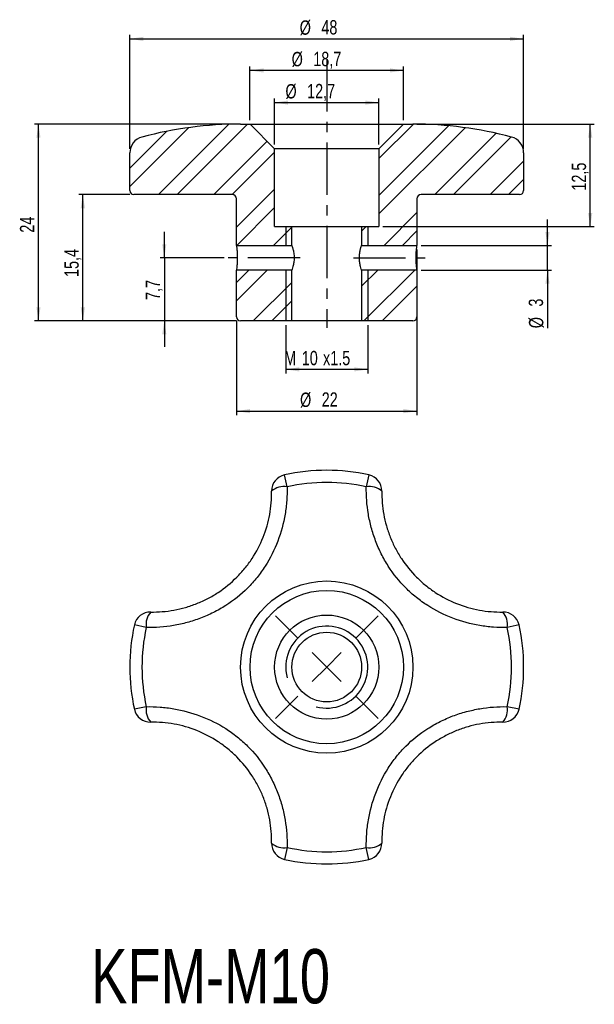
# Model space of a CAD drawing. Extents: x 20 to 91, y 20 to 140.
import ezdxf

# ---------------------------------------------------------------- set-up
doc = ezdxf.new("R2010")
doc.units = 0
doc.header["$LTSCALE"] = 0.5
doc.linetypes.add('CENTERX2', pattern=[20.32, 12.7, -2.54, 2.54, -2.54])
doc.layers.get('0').update_dxf_attribs({"linetype": 'CONTINUOUS'})
doc.layers.add('FORMATO', color=179, linetype='CONTINUOUS')
doc.styles.add('SLDTEXTSTYLE0', font='TXT', dxfattribs={"width": 0.75})
doc.dimstyles.new('SLDDIMSTYLE0', dxfattribs={"dimtxt": 1.75, "dimasz": 1.651, "dimexe": 0, "dimexo": 0.0625, "dimgap": 0.4375, "dimtad": 1, "dimdec": 3, "dimrnd": 1e-09, "dimzin": 12, "dimtxsty": 'SLDTEXTSTYLE0', "dimsah": 1, "dimcen": 0.09, "dimazin": 3, "dimtfac": 1, "dimtdec": 3, "dimtofl": 0, "dimtmove": 0, "dimatfit": 3, "dimtolj": 1, "dimtzin": 12})
doc.dimstyles.new('SLDDIMSTYLE1', dxfattribs={"dimtxt": 1.75, "dimasz": 1.651, "dimexe": 0, "dimexo": 0.0625, "dimgap": 0.4375, "dimtad": 1, "dimdec": 3, "dimrnd": 1e-09, "dimzin": 12, "dimtxsty": 'SLDTEXTSTYLE0', "dimsah": 1, "dimcen": 0.09, "dimazin": 3, "dimtfac": 1, "dimtdec": 3, "dimtmove": 0, "dimatfit": 3, "dimtolj": 1, "dimtzin": 12})

# ---------------------------------------------------------------- blocks, each defined once
blk = doc.blocks.new('SW_CENTERMARKSYMBOL_0')
at = {"layer": 'FORMATO', "color": 0}
for p, q in [((-3.54, 3.54), (-6.26, 6.26)), ((3.54, 3.54), (6.26, 6.26)), ((0, 0), (-1.77, 1.77)), ((0, 0), (1.77, 1.77)), ((0, 0), (-1.77, -1.77)), ((0, 0), (1.77, -1.77)), ((-3.54, -3.54), (-6.26, -6.26)), ((3.54, -3.54), (6.26, -6.26))]:
    blk.add_line(p, q, dxfattribs=at)
blk = doc.blocks.new('_D')
at = {"layer": 'FORMATO', "color": 7}
for p, q in [((33.91, 123.83), (33.91, 137.74)), ((33.91, 137.24), (81.91, 137.24)), ((81.91, 123.83), (81.91, 137.74))]:
    blk.add_line(p, q, dxfattribs=at)
for points in [[(33.91, 137.24), (35.56, 136.98), (35.56, 137.49)], [(81.91, 137.24), (80.26, 137.49), (80.26, 136.98)]]:
    blk.add_solid(points, dxfattribs=at)
at = {"layer": 'FORMATO', "color": 7, "char_height": 1.75, "attachment_point": 1, "style": 'SLDTEXTSTYLE0'}
for s, insert in [('%%c', (54.62, 139.49)), ('48', (57.26, 139.52))]:
    blk.add_mtext(s, dxfattribs=dict(at, insert=insert))
blk = doc.blocks.new('_D_1')
at = {"layer": 'FORMATO', "color": 7}
for p, q in [((68.91, 111.54), (68.91, 91.34)), ((46.91, 102.84), (46.91, 91.34)), ((46.91, 91.84), (68.91, 91.84))]:
    blk.add_line(p, q, dxfattribs=at)
for points in [[(46.91, 91.84), (48.56, 91.59), (48.56, 92.1)], [(68.91, 91.84), (67.26, 92.1), (67.26, 91.59)]]:
    blk.add_solid(points, dxfattribs=at)
at = {"layer": 'FORMATO', "color": 7, "char_height": 1.75, "attachment_point": 1, "style": 'SLDTEXTSTYLE0'}
for s, insert in [('%%c', (54.66, 94.1)), ('22', (57.3, 94.13))]:
    blk.add_mtext(s, dxfattribs=dict(at, insert=insert))
blk = doc.blocks.new('_D_2')
at = {"layer": 'FORMATO', "color": 7}
for p, q in [((51.56, 124.34), (51.56, 129.97)), ((64.26, 124.34), (64.26, 129.97)), ((51.56, 129.47), (64.26, 129.47))]:
    blk.add_line(p, q, dxfattribs=at)
for points in [[(51.56, 129.47), (53.21, 129.21), (53.21, 129.72)], [(64.26, 129.47), (62.61, 129.72), (62.61, 129.21)]]:
    blk.add_solid(points, dxfattribs=at)
at = {"layer": 'FORMATO', "color": 7, "char_height": 1.75, "attachment_point": 1, "style": 'SLDTEXTSTYLE0'}
for s, insert in [('%%c', (52.88, 131.72)), ('12,7', (55.52, 131.75))]:
    blk.add_mtext(s, dxfattribs=dict(at, insert=insert))
blk = doc.blocks.new('_D_3')
at = {"layer": 'FORMATO', "color": 7}
for p, q in [((52.91, 102.34), (52.91, 96.43)), ((62.91, 102.34), (62.91, 96.43)), ((62.91, 96.93), (52.91, 96.93))]:
    blk.add_line(p, q, dxfattribs=at)
for points in [[(52.91, 96.93), (54.56, 96.68), (54.56, 97.19)], [(62.91, 96.93), (61.26, 97.19), (61.26, 96.68)]]:
    blk.add_solid(points, dxfattribs=at)
at = {"layer": 'FORMATO', "color": 7, "char_height": 1.75, "attachment_point": 1, "style": 'SLDTEXTSTYLE0'}
for s, insert in [('M', (52.73, 99.19)), ('10', (54.87, 99.19)), ('x1.5', (57.46, 99.19))]:
    blk.add_mtext(s, dxfattribs=dict(at, insert=insert))
blk = doc.blocks.new('_D_4')
at = {"layer": 'FORMATO', "color": 7}
for p, q in [((33.91, 118.24), (27.69, 118.24)), ((28.19, 102.84), (28.19, 118.24)), ((46.91, 102.84), (27.69, 102.84))]:
    blk.add_line(p, q, dxfattribs=at)
for points in [[(28.19, 118.24), (27.93, 116.59), (28.44, 116.59)], [(28.19, 102.84), (28.44, 104.49), (27.93, 104.49)]]:
    blk.add_solid(points, dxfattribs=at)
at = {"layer": 'FORMATO', "color": 7, "insert": (25.93, 108.2), "char_height": 1.75, "attachment_point": 1, "rotation": 90, "style": 'SLDTEXTSTYLE0'}
blk.add_mtext('15,4', dxfattribs=at)
blk = doc.blocks.new('_D_5')
at = {"layer": 'FORMATO', "color": 7}
for p, q in [((46.91, 126.84), (22.28, 126.84)), ((22.78, 102.84), (22.78, 126.84)), ((46.91, 102.84), (22.28, 102.84))]:
    blk.add_line(p, q, dxfattribs=at)
for points in [[(22.78, 126.84), (22.53, 125.19), (23.03, 125.19)], [(22.78, 102.84), (23.03, 104.49), (22.53, 104.49)]]:
    blk.add_solid(points, dxfattribs=at)
at = {"layer": 'FORMATO', "color": 7, "insert": (20.52, 113.6), "char_height": 1.75, "attachment_point": 1, "rotation": 90, "style": 'SLDTEXTSTYLE0'}
blk.add_mtext('24', dxfattribs=at)
blk = doc.blocks.new('_D_6')
at = {"layer": 'FORMATO', "color": 7}
for p, q in [((68.91, 126.84), (90.52, 126.84)), ((90.02, 114.34), (90.02, 126.84)), ((64.76, 114.34), (90.52, 114.34))]:
    blk.add_line(p, q, dxfattribs=at)
for points in [[(90.02, 126.84), (89.77, 125.19), (90.28, 125.19)], [(90.02, 114.34), (90.28, 115.99), (89.77, 115.99)]]:
    blk.add_solid(points, dxfattribs=at)
at = {"layer": 'FORMATO', "color": 7, "insert": (87.77, 118.73), "char_height": 1.75, "attachment_point": 1, "rotation": 90, "style": 'SLDTEXTSTYLE0'}
blk.add_mtext('12,5', dxfattribs=at)
blk = doc.blocks.new('_D_7')
at = {"layer": 'FORMATO'}
for p, q in [((38.12, 110.54), (38.12, 113.72)), ((45.41, 110.54), (37.62, 110.54)), ((38.12, 110.54), (38.12, 102.84)), ((46.91, 102.84), (37.62, 102.84)), ((38.12, 102.84), (38.12, 99.67))]:
    blk.add_line(p, q, dxfattribs=at)
for points in [[(38.12, 110.54), (38.37, 112.19), (37.86, 112.19)], [(38.12, 102.84), (37.86, 101.19), (38.37, 101.19)]]:
    blk.add_solid(points, dxfattribs=at)
at = {"layer": 'FORMATO', "insert": (35.86, 105.4), "char_height": 1.75, "attachment_point": 1, "rotation": 90, "style": 'SLDTEXTSTYLE0'}
blk.add_mtext('7,7', dxfattribs=at)
blk = doc.blocks.new('_D_8')
at = {"layer": 'FORMATO'}
for p, q in [((84.82, 112.04), (84.82, 115.22)), ((69.41, 112.04), (85.32, 112.04)), ((84.82, 109.04), (84.82, 112.04)), ((69.41, 109.04), (85.32, 109.04)), ((84.82, 109.04), (84.82, 101.95))]:
    blk.add_line(p, q, dxfattribs=at)
for points in [[(84.82, 112.04), (85.07, 113.69), (84.56, 113.69)], [(84.82, 109.04), (84.56, 107.39), (85.07, 107.39)]]:
    blk.add_solid(points, dxfattribs=at)
at = {"layer": 'FORMATO', "char_height": 1.75, "attachment_point": 1, "rotation": 90, "style": 'SLDTEXTSTYLE0'}
for s, insert in [('3', (82.53, 104.59)), ('%%c', (82.56, 101.95))]:
    blk.add_mtext(s, dxfattribs=dict(at, insert=insert))
blk = doc.blocks.new('_D_9')
at = {"layer": 'FORMATO'}
for p, q in [((48.56, 127.34), (48.56, 133.88)), ((67.26, 133.38), (48.56, 133.38)), ((67.26, 127.34), (67.26, 133.88))]:
    blk.add_line(p, q, dxfattribs=at)
for points in [[(48.56, 133.38), (50.21, 133.13), (50.21, 133.64)], [(67.26, 133.38), (65.61, 133.64), (65.61, 133.13)]]:
    blk.add_solid(points, dxfattribs=at)
at = {"layer": 'FORMATO', "char_height": 1.75, "attachment_point": 1, "style": 'SLDTEXTSTYLE0'}
for s, insert in [('%%c', (53.64, 135.64)), ('18,7', (56.27, 135.66))]:
    blk.add_mtext(s, dxfattribs=dict(at, insert=insert))

msp = doc.modelspace()

# ---------------------------------------------------------------- hatches: boundary and pattern name
at = {"linetype": 'CONTINUOUS'}
h = msp.add_hatch(dxfattribs=at)
h.set_pattern_fill('ANSI32', scale=0.5, angle=3e-322, style=0)
edge = h.paths.add_edge_path(flags=0)
edge.add_arc((47.4115, 80.2806), 46.5625, 90, 104.955248)
edge.add_arc((35.9115, 123.3337), 2, 104.955248, 180)
edge.add_line((33.9115, 123.3337), (33.9115, 118.7431))
edge.add_arc((34.4115, 118.7431), 0.5, 180, 270)
edge.add_line((34.4115, 118.2431), (46.4115, 118.2431))
edge.add_arc((46.4115, 117.7431), 0.5, 0, 90, ccw=False)
edge.add_line((46.9115, 117.7431), (46.9115, 112.0431))
edge.add_line((46.9115, 112.0431), (53.6615, 112.0431))
edge.add_line((53.6615, 112.0431), (53.6615, 114.3431))
edge.add_line((53.6615, 114.3431), (51.5615, 114.3431))
edge.add_line((51.5615, 114.3431), (51.5615, 123.8431))
edge.add_line((51.5615, 123.8431), (48.5615, 126.8431))
edge.add_line((48.5615, 126.8431), (47.4115, 126.8431))
h = msp.add_hatch(dxfattribs=at)
h.set_pattern_fill('ANSI32', scale=0.5, angle=3e-322, style=0)
edge = h.paths.add_edge_path(flags=0)
edge.add_line((67.2615, 126.8431), (64.2615, 123.8431))
edge.add_line((64.2615, 123.8431), (64.2615, 114.3431))
edge.add_line((64.2615, 114.3431), (62.1615, 114.3431))
edge.add_line((62.1615, 114.3431), (62.1615, 112.0431))
edge.add_line((62.1615, 112.0431), (68.9115, 112.0431))
edge.add_line((68.9115, 112.0431), (68.9115, 117.7431))
edge.add_arc((69.4115, 117.7431), 0.5, 90, 180, ccw=False)
edge.add_line((69.4115, 118.2431), (81.4115, 118.2431))
edge.add_arc((81.4115, 118.7431), 0.5, 270, 360)
edge.add_line((81.9115, 118.7431), (81.9115, 123.3337))
edge.add_arc((79.9115, 123.3337), 2, 0, 75.044752)
edge.add_arc((68.4115, 80.2806), 46.5625, 75.044752, 90)
edge.add_line((68.4115, 126.8431), (67.2615, 126.8431))
h = msp.add_hatch(dxfattribs=at)
h.set_pattern_fill('ANSI32', scale=0.5, angle=3e-322, style=0)
edge = h.paths.add_edge_path(flags=0)
edge.add_line((53.6615, 102.8431), (53.6615, 109.0431))
edge.add_line((53.6615, 109.0431), (46.9115, 109.0431))
edge.add_line((46.9115, 109.0431), (46.9115, 103.3431))
edge.add_arc((47.4115, 103.3431), 0.5, 180, 270)
edge.add_line((47.4115, 102.8431), (53.6615, 102.8431))
h = msp.add_hatch(dxfattribs=at)
h.set_pattern_fill('ANSI32', scale=0.5, angle=3e-322, style=0)
edge = h.paths.add_edge_path(flags=0)
edge.add_arc((68.4115, 103.3431), 0.5, 270, 360)
edge.add_line((68.9115, 103.3431), (68.9115, 109.0431))
edge.add_line((68.9115, 109.0431), (62.1615, 109.0431))
edge.add_line((62.1615, 109.0431), (62.1615, 102.8431))
edge.add_line((62.1615, 102.8431), (68.4115, 102.8431))

# ---------------------------------------------------------------- linework, layer by layer
at = {"color": 7, "linetype": 'CONTINUOUS'}
for p, q in [((47.4115, 126.8431), (48.5615, 126.8431)), ((48.5615, 126.8431), (51.5615, 123.8431)), ((48.5615, 126.8431), (67.2615, 126.8431)), ((64.2615, 123.8431), (67.2615, 126.8431)), ((67.2615, 126.8431), (68.4115, 126.8431)), ((51.5615, 114.3431), (51.5615, 123.8431)), ((64.2615, 123.8431), (51.5615, 123.8431)), ((64.2615, 123.8431), (64.2615, 114.3431)), ((33.9115, 118.7431), (33.9115, 123.3337)), ((81.9115, 123.3337), (81.9115, 118.7431)), ((46.4115, 118.2431), (34.4115, 118.2431)), ((46.9115, 112.0431), (46.9115, 117.7431)), ((68.9115, 117.7431), (68.9115, 112.0431)), ((81.4115, 118.2431), (69.4115, 118.2431)), ((51.5615, 114.3431), (53.6615, 114.3431)), ((52.9115, 114.3431), (52.9115, 112.0431)), ((53.6615, 112.0431), (53.6615, 114.3431)), ((53.6615, 114.3431), (62.1615, 114.3431)), ((62.1615, 114.3431), (62.1615, 112.0431)), ((62.1615, 114.3431), (64.2615, 114.3431)), ((62.9115, 114.3431), (62.9115, 112.0431)), ((46.9115, 112.0431), (53.6615, 112.0431)), ((62.1615, 112.0431), (68.9115, 112.0431)), ((46.9115, 103.3431), (46.9115, 109.0431)), ((53.6615, 109.0431), (46.9115, 109.0431)), ((52.9115, 109.0431), (52.9115, 102.8431)), ((53.6615, 102.8431), (53.6615, 109.0431)), ((62.1615, 109.0431), (62.1615, 102.8431)), ((68.9115, 109.0431), (62.1615, 109.0431)), ((62.9115, 109.0431), (62.9115, 102.8431)), ((68.9115, 109.0431), (68.9115, 103.3431)), ((53.6615, 102.8431), (47.4115, 102.8431)), ((62.1615, 102.8431), (53.6615, 102.8431)), ((68.4115, 102.8431), (62.1615, 102.8431)), ((53.0854, 82.6227), (52.7673, 84.0721)), ((63.0557, 84.0721), (62.7376, 82.6227)), ((35.9187, 65.456), (34.4693, 65.774)), ((81.3537, 65.774), (79.9043, 65.456)), ((35.9187, 55.8037), (34.4693, 55.4857)), ((81.3537, 55.4857), (79.9043, 55.8037)), ((53.0854, 38.637), (52.7673, 37.1876)), ((63.0557, 37.1876), (62.7376, 38.637))]:
    msp.add_line(p, q, dxfattribs=at)
for radius in [10.5, 9.35, 6.35, 4.25]:
    msp.add_circle((57.9115, 60.6298), radius, dxfattribs=at)
for centre, radius, start, end in [((47.4115, 80.2806), 46.5625, 90, 104.955248), ((68.4115, 80.2806), 46.5625, 75.044752, 90), ((35.9115, 123.3337), 2, 104.955248, 180), ((79.9115, 123.3337), 2, 0, 75.044752), ((34.4115, 118.7431), 0.5, 180, 270), ((46.4115, 117.7431), 0.5, 0, 90), ((69.4115, 117.7431), 0.5, 90, 180), ((81.4115, 118.7431), 0.5, 270, 0), ((47.4115, 103.3431), 0.5, 180, 270), ((68.4115, 103.3431), 0.5, 270, 0), ((53.196, 82.1185), 2, 102.376872, 180.956682), ((57.9115, 60.6298), 24, 77.623128, 102.376872), ((62.627, 82.1185), 2, 359.043318, 77.623128), ((57.9115, 60.6298), 22.5161, 77.623128, 102.376872), ((52.7007, 80.3862), 2.2693, 80.240945, 131.525619), ((63.1223, 80.3862), 2.2693, 48.474381, 99.759055), ((36.4228, 65.3453), 2, 89.043318, 167.623128), ((38.1551, 65.8406), 2.2693, 138.474381, 189.759055), ((79.4002, 65.3453), 2, 12.376872, 90.956682), ((77.6679, 65.8406), 2.2693, 350.240945, 41.525619), ((57.9115, 60.6298), 24, 167.623128, 192.376872), ((57.9115, 60.6298), 22.5161, 167.623128, 192.376872), ((57.9115, 60.6298), 5, 255, 195), ((57.9115, 60.6298), 22.5161, 347.623128, 12.376872), ((57.9115, 60.6298), 24, 347.623128, 12.376872), ((36.4228, 55.9143), 2, 192.376872, 270.956682), ((38.1551, 55.4191), 2.2693, 170.240945, 221.525619), ((77.6679, 55.4191), 2.2693, 318.474381, 9.759055), ((79.4002, 55.9143), 2, 269.043318, 347.623128), ((53.196, 39.1412), 2, 179.043318, 257.623128), ((52.7007, 40.8735), 2.2693, 228.474381, 279.759055), ((57.9115, 60.6298), 22.5161, 257.623128, 282.376872), ((63.1223, 40.8735), 2.2693, 260.240945, 311.525619), ((62.627, 39.1412), 2, 282.376872, 0.956682), ((57.9115, 60.6298), 24, 257.623128, 282.376872)]:
    msp.add_arc(centre, radius, start, end, dxfattribs=at)
for points, knots in [([(46.9115, 112.0431), (46.9115, 112.0431), (46.9129, 112.0334), (46.918, 111.9952), (46.9218, 111.9663), (46.9313, 111.891), (46.9369, 111.845), (46.9493, 111.7361), (46.9561, 111.6728), (46.9762, 111.4656), (46.9896, 111.2984), (47.0086, 110.9376), (47.0143, 110.7404), (47.0143, 110.4428), (47.0129, 110.3453), (47.0077, 110.1535), (47.0039, 110.0582), (46.9943, 109.8767), (46.9886, 109.7906), (46.9762, 109.6277), (46.9694, 109.5507), (46.9493, 109.3436), (46.9359, 109.232), (46.9171, 109.0825), (46.9115, 109.0431), (46.9115, 109.0431)], [0, 0, 0, 0, 0.0625, 0.0625, 0.125, 0.125, 0.1875, 0.1875, 0.25, 0.25, 0.375, 0.375, 0.5, 0.5, 0.5625, 0.5625, 0.625, 0.625, 0.6875, 0.6875, 0.75, 0.75, 0.875, 0.875, 1, 1, 1, 1]), ([(53.6615, 112.0431), (53.6615, 112.0431), (53.6761, 112.003), (53.7256, 111.8524), (53.7606, 111.741), (53.8138, 111.5346), (53.8319, 111.458), (53.8651, 111.2961), (53.8804, 111.2104), (53.9065, 111.0288), (53.9171, 110.9333), (53.9313, 110.7408), (53.935, 110.6427), (53.935, 110.4427), (53.9312, 110.3445), (53.917, 110.1517), (53.9063, 110.056), (53.8672, 109.7842), (53.8312, 109.619), (53.7605, 109.3448), (53.7255, 109.2333), (53.6884, 109.1208), (53.6784, 109.0915), (53.665, 109.0528), (53.6615, 109.0431), (53.6615, 109.0431)], [0, 0, 0, 0, 0.125, 0.125, 0.25, 0.25, 0.3125, 0.3125, 0.375, 0.375, 0.4375, 0.4375, 0.5, 0.5, 0.5625, 0.5625, 0.625, 0.625, 0.75, 0.75, 0.875, 0.875, 0.9375, 0.9375, 1, 1, 1, 1]), ([(62.1615, 109.0431), (62.1615, 109.0431), (62.1469, 109.0832), (62.0974, 109.2338), (62.0624, 109.3452), (62.0092, 109.5516), (61.9911, 109.6282), (61.9579, 109.7901), (61.9426, 109.8758), (61.9165, 110.0574), (61.906, 110.1529), (61.8918, 110.3454), (61.888, 110.4435), (61.888, 110.6435), (61.8918, 110.7417), (61.9061, 110.9345), (61.9167, 111.0302), (61.9558, 111.302), (61.9918, 111.4672), (62.0625, 111.7414), (62.0976, 111.8529), (62.1346, 111.9655), (62.1446, 111.9947), (62.1581, 112.0334), (62.1615, 112.0431), (62.1615, 112.0431)], [0, 0, 0, 0, 0.125, 0.125, 0.25, 0.25, 0.3125, 0.3125, 0.375, 0.375, 0.4375, 0.4375, 0.5, 0.5, 0.5625, 0.5625, 0.625, 0.625, 0.75, 0.75, 0.875, 0.875, 0.9375, 0.9375, 1, 1, 1, 1]), ([(68.9115, 109.0431), (68.9115, 109.0431), (68.9102, 109.0528), (68.9051, 109.091), (68.9012, 109.1199), (68.8917, 109.1952), (68.8861, 109.2413), (68.8737, 109.3501), (68.867, 109.4134), (68.8469, 109.6206), (68.8334, 109.7878), (68.8144, 110.1486), (68.8087, 110.3458), (68.8088, 110.6434), (68.8101, 110.7409), (68.8153, 110.9327), (68.8192, 111.028), (68.8287, 111.2095), (68.8344, 111.2956), (68.8468, 111.4585), (68.8536, 111.5355), (68.8737, 111.7426), (68.8871, 111.8542), (68.906, 112.0037), (68.9115, 112.0431), (68.9115, 112.0431)], [0, 0, 0, 0, 0.0625, 0.0625, 0.125, 0.125, 0.1875, 0.1875, 0.25, 0.25, 0.375, 0.375, 0.5, 0.5, 0.5625, 0.5625, 0.625, 0.625, 0.6875, 0.6875, 0.75, 0.75, 0.875, 0.875, 1, 1, 1, 1]), ([(53.0854, 82.6227), (53.0969, 82.0642), (53.0819, 81.5012), (52.9983, 80.3811), (52.93, 79.8245), (52.6457, 78.1651), (52.3511, 77.0723), (51.5333, 74.9234), (51.0245, 73.9049), (50.107, 72.4651), (49.7752, 72), (49.236, 71.3262), (49.0488, 71.1051), (48.665, 70.6765), (48.468, 70.4685), (47.4577, 69.4589), (46.5689, 68.749), (45.1201, 67.8247), (44.6159, 67.5395), (43.5887, 67.0262), (43.0637, 66.7965), (41.9921, 66.3899), (41.4445, 66.2129), (40.3499, 65.9167), (39.8004, 65.7963), (38.146, 65.515), (37.0356, 65.4329), (35.9187, 65.456)], [0, 0, 0, 0, 0.0625, 0.0625, 0.125, 0.125, 0.25, 0.25, 0.375, 0.375, 0.4375, 0.4375, 0.46875, 0.46875, 0.5, 0.5, 0.625, 0.625, 0.6875, 0.6875, 0.75, 0.75, 0.8125, 0.8125, 0.875, 0.875, 1, 1, 1, 1]), ([(36.4562, 67.3451), (37.4035, 67.3293), (38.3495, 67.4059), (39.7566, 67.6612), (40.224, 67.7699), (41.155, 68.0364), (41.6208, 68.1954), (42.5307, 68.5587), (42.976, 68.7632), (43.8469, 69.2181), (44.2738, 69.4696), (45.5015, 70.2795), (46.2567, 70.8957), (47.295, 71.9335), (47.6269, 72.3006), (48.249, 73.0639), (48.5383, 73.4583), (49.3424, 74.6789), (49.7944, 75.5417), (50.5249, 77.3664), (50.7904, 78.2968), (51.0482, 79.7076), (51.1106, 80.1808), (51.1888, 81.1329), (51.2042, 81.6113), (51.1963, 82.0851)], [0, 0, 0, 0, 0.125, 0.125, 0.1875, 0.1875, 0.25, 0.25, 0.3125, 0.3125, 0.375, 0.375, 0.5, 0.5, 0.5625, 0.5625, 0.625, 0.625, 0.75, 0.75, 0.875, 0.875, 0.9375, 0.9375, 1, 1, 1, 1]), ([(79.9043, 65.456), (79.3459, 65.4444), (78.7829, 65.4595), (77.6628, 65.5431), (77.1061, 65.6114), (75.4468, 65.8957), (74.3539, 66.1902), (72.205, 67.0081), (71.1866, 67.5169), (69.7468, 68.4344), (69.2817, 68.7661), (68.6079, 69.3054), (68.3868, 69.4925), (67.9582, 69.8763), (67.7502, 70.0733), (66.7406, 71.0837), (66.0306, 71.9725), (65.1064, 73.4213), (64.8212, 73.9254), (64.3078, 74.9527), (64.0782, 75.4776), (63.6716, 76.5492), (63.4946, 77.0969), (63.1983, 78.1914), (63.078, 78.741), (62.7966, 80.3953), (62.7145, 81.5058), (62.7376, 82.6227)], [0, 0, 0, 0, 0.0625, 0.0625, 0.125, 0.125, 0.25, 0.25, 0.375, 0.375, 0.4375, 0.4375, 0.46875, 0.46875, 0.5, 0.5, 0.625, 0.625, 0.6875, 0.6875, 0.75, 0.75, 0.8125, 0.8125, 0.875, 0.875, 1, 1, 1, 1]), ([(64.6267, 82.0851), (64.6109, 81.1379), (64.6875, 80.1918), (64.9429, 78.7848), (65.0516, 78.3174), (65.3181, 77.3864), (65.477, 76.9206), (65.8404, 76.0107), (66.0449, 75.5654), (66.4998, 74.6945), (66.7513, 74.2676), (67.5612, 73.0398), (68.1774, 72.2846), (69.2152, 71.2464), (69.5823, 70.9145), (70.3455, 70.2924), (70.74, 70.0031), (71.9605, 69.1989), (72.8233, 68.7469), (74.6481, 68.0164), (75.5785, 67.7509), (76.9893, 67.4932), (77.4625, 67.4307), (78.4145, 67.3526), (78.893, 67.3372), (79.3668, 67.3451)], [0, 0, 0, 0, 0.125, 0.125, 0.1875, 0.1875, 0.25, 0.25, 0.3125, 0.3125, 0.375, 0.375, 0.5, 0.5, 0.5625, 0.5625, 0.625, 0.625, 0.75, 0.75, 0.875, 0.875, 0.9375, 0.9375, 1, 1, 1, 1]), ([(35.9187, 55.8037), (36.4772, 55.8153), (37.0401, 55.8002), (38.1602, 55.7166), (38.7169, 55.6483), (40.3762, 55.364), (41.4691, 55.0695), (43.618, 54.2516), (44.6365, 53.7428), (46.0762, 52.8253), (46.5413, 52.4936), (47.2151, 51.9543), (47.4363, 51.7672), (47.8648, 51.3834), (48.0729, 51.1864), (49.0824, 50.176), (49.7924, 49.2872), (50.7166, 47.8384), (51.0019, 47.3342), (51.5152, 46.307), (51.7448, 45.7821), (52.1515, 44.7105), (52.3285, 44.1628), (52.6247, 43.0682), (52.745, 42.5187), (53.0264, 40.8644), (53.1085, 39.7539), (53.0854, 38.637)], [0, 0, 0, 0, 0.0625, 0.0625, 0.125, 0.125, 0.25, 0.25, 0.375, 0.375, 0.4375, 0.4375, 0.46875, 0.46875, 0.5, 0.5, 0.625, 0.625, 0.6875, 0.6875, 0.75, 0.75, 0.8125, 0.8125, 0.875, 0.875, 1, 1, 1, 1]), ([(62.7376, 38.637), (62.7261, 39.1955), (62.7411, 39.7585), (62.8247, 40.8786), (62.893, 41.4352), (63.1773, 43.0946), (63.4719, 44.1874), (64.2897, 46.3363), (64.7986, 47.3548), (65.716, 48.7946), (66.0478, 49.2597), (66.587, 49.9335), (66.7742, 50.1546), (67.158, 50.5832), (67.355, 50.7912), (68.3654, 51.8008), (69.2542, 52.5107), (70.703, 53.435), (71.2071, 53.7202), (72.2343, 54.2335), (72.7593, 54.4631), (73.8309, 54.8698), (74.3786, 55.0468), (75.4731, 55.343), (76.0226, 55.4634), (77.677, 55.7447), (78.7875, 55.8268), (79.9043, 55.8037)], [0, 0, 0, 0, 0.0625, 0.0625, 0.125, 0.125, 0.25, 0.25, 0.375, 0.375, 0.4375, 0.4375, 0.46875, 0.46875, 0.5, 0.5, 0.625, 0.625, 0.6875, 0.6875, 0.75, 0.75, 0.8125, 0.8125, 0.875, 0.875, 1, 1, 1, 1]), ([(51.1963, 39.1745), (51.2121, 40.1218), (51.1355, 41.0679), (50.8801, 42.4749), (50.7715, 42.9423), (50.5049, 43.8733), (50.346, 44.3391), (49.9827, 45.249), (49.7782, 45.6943), (49.3233, 46.5652), (49.0718, 46.9921), (48.2618, 48.2199), (47.6457, 48.9751), (46.6079, 50.0133), (46.2408, 50.3452), (45.4775, 50.9673), (45.083, 51.2566), (43.8625, 52.0608), (42.9997, 52.5128), (41.1749, 53.2433), (40.2446, 53.5088), (38.8338, 53.7665), (38.3605, 53.829), (37.4085, 53.9071), (36.9301, 53.9225), (36.4562, 53.9146)], [0, 0, 0, 0, 0.125, 0.125, 0.1875, 0.1875, 0.25, 0.25, 0.3125, 0.3125, 0.375, 0.375, 0.5, 0.5, 0.5625, 0.5625, 0.625, 0.625, 0.75, 0.75, 0.875, 0.875, 0.9375, 0.9375, 1, 1, 1, 1]), ([(79.3668, 53.9146), (78.4195, 53.9304), (77.4735, 53.8538), (76.0665, 53.5985), (75.599, 53.4898), (74.668, 53.2233), (74.2022, 53.0643), (73.2924, 52.701), (72.8471, 52.4965), (71.9762, 52.0416), (71.5492, 51.7901), (70.3215, 50.9802), (69.5663, 50.364), (68.528, 49.3262), (68.1961, 48.9591), (67.574, 48.1958), (67.2848, 47.8013), (66.4806, 46.5808), (66.0286, 45.718), (65.2981, 43.8933), (65.0326, 42.9629), (64.7749, 41.5521), (64.7124, 41.0789), (64.6342, 40.1268), (64.6188, 39.6484), (64.6267, 39.1745)], [0, 0, 0, 0, 0.125, 0.125, 0.1875, 0.1875, 0.25, 0.25, 0.3125, 0.3125, 0.375, 0.375, 0.5, 0.5, 0.5625, 0.5625, 0.625, 0.625, 0.75, 0.75, 0.875, 0.875, 0.9375, 0.9375, 1, 1, 1, 1])]:
    msp.add_open_spline(points, degree=3, knots=knots, dxfattribs=at)
at = {"layer": 'FORMATO', "color": 7, "linetype": 'CENTERX2'}
msp.add_line((57.9115, 134.743), (57.9115, 101.9935), dxfattribs=at)
at = {"layer": 'FORMATO', "linetype": 'CENTERX2'}
for p, q in [((54.6615, 110.5431), (45.9115, 110.5431)), ((61.1615, 110.5431), (69.9115, 110.5431))]:
    msp.add_line(p, q, dxfattribs=at)

# ---------------------------------------------------------------- block references
at = {"layer": 'FORMATO', "color": 7}
msp.add_blockref('SW_CENTERMARKSYMBOL_0', (57.9115, 60.6298), dxfattribs=at)

# ---------------------------------------------------------------- texts
at = {"layer": 'FORMATO', "insert": (29.1969, 26.2424), "char_height": 6.61458, "attachment_point": 1, "style": 'SLDTEXTSTYLE0'}
msp.add_mtext('KFM-M10', dxfattribs=at)

# ---------------------------------------------------------------- dimensions: what is measured, and where the dimension line sits
at = {"layer": 'FORMATO', "color": 7}
for base, p1, p2, text, picture, middle in [((81.9115, 137.2364), (33.9115, 123.3337), (81.9115, 123.3337), '%%c<>', '_D', (57.2287, 137.2364)), ((64.2615, 129.4654), (51.5615, 123.8431), (64.2615, 123.8431), '%%c<>', '_D_2', (56.4619, 129.4654)), ((68.9115, 91.8431), (46.9115, 103.3431), (68.9115, 112.0431), '%%c<>', '_D_1', (57.2725, 91.8431)), ((52.9115, 96.9334), (62.9115, 102.8431), (52.9115, 102.8431), 'M<>x1.5', '_D_3', (57.2725, 96.9334))]:
    dim = msp.add_linear_dim(base=base, p1=p1, p2=p2, text=text, dimstyle='SLDDIMSTYLE0', dxfattribs=at)
    dim.commit()
    dim.dimension.update_dxf_attribs({"geometry": picture, "text_midpoint": middle, "dimtype": 160})
at = {"layer": 'FORMATO'}
dim = msp.add_linear_dim(base=(48.5615, 133.3817), p1=(67.2615, 126.8431), p2=(48.5615, 126.8431), text='%%c<>', dimstyle='SLDDIMSTYLE0', dxfattribs=at)
dim.commit()
dim.dimension.update_dxf_attribs({"geometry": '_D_9', "text_midpoint": (57.2182, 133.3817), "dimtype": 160})
at = {"layer": 'FORMATO', "color": 7}
for base, p1, p2, picture, middle in [((22.7796, 126.8431), (47.4115, 102.8431), (47.4115, 126.8431), '_D_5', (22.7796, 114.8949)), ((90.0215, 126.8431), (64.2615, 114.3431), (68.4115, 126.8431), '_D_6', (90.0215, 120.988)), ((28.1889, 118.2431), (47.4115, 102.8431), (34.4115, 118.2431), '_D_4', (28.1889, 110.4619))]:
    dim = msp.add_linear_dim(base=base, p1=p1, p2=p2, angle=90, dimstyle='SLDDIMSTYLE0', dxfattribs=at)
    dim.commit()
    dim.dimension.update_dxf_attribs({"geometry": picture, "text_midpoint": middle, "dimtype": 160})
at = {"layer": 'FORMATO'}
dim = msp.add_linear_dim(base=(84.8161, 112.0431), p1=(68.9115, 109.0431), p2=(68.9115, 112.0431), angle=90, text='%%c<>', dimstyle='SLDDIMSTYLE1', dxfattribs=at)
dim.commit()
dim.dimension.update_dxf_attribs({"geometry": '_D_8', "text_midpoint": (84.8161, 103.9165), "dimtype": 160})
dim = msp.add_linear_dim(base=(38.1151, 102.8431), p1=(45.9115, 110.5431), p2=(47.4115, 102.8431), angle=90, dimstyle='SLDDIMSTYLE1', dxfattribs=at)
dim.commit()
dim.dimension.update_dxf_attribs({"geometry": '_D_7', "text_midpoint": (38.1151, 107.0145), "dimtype": 160})

doc.saveas('drawing.dxf')
